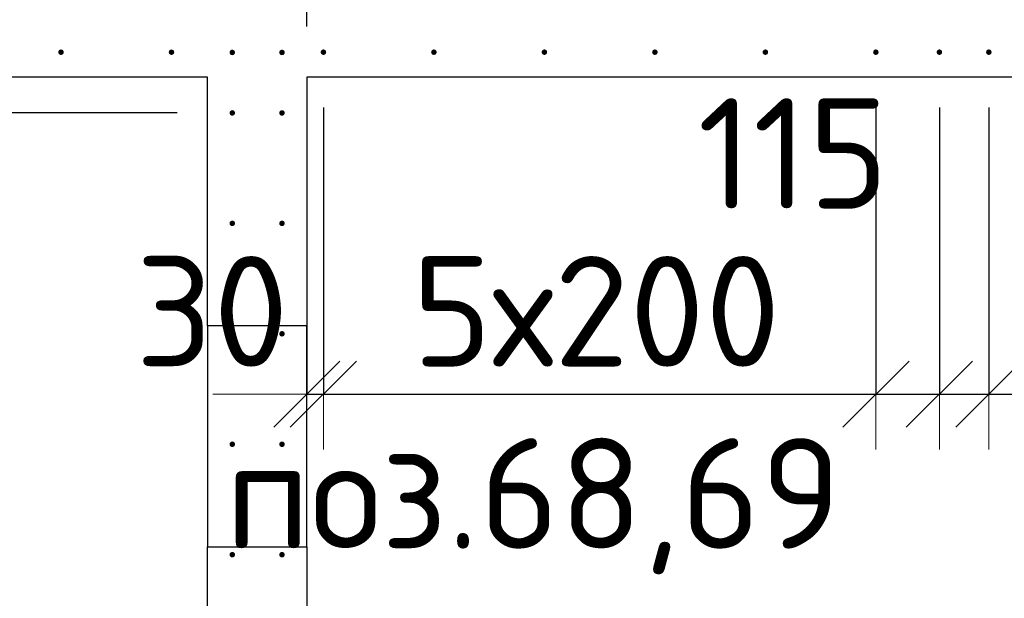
# Model space of a CAD drawing. Header units: millimetres. Extents: x 76517 to 124426, y -73423 to -21861.
# Tile 94 of 114: x 88480 to 90262, y -36624 to -35576. Entities that reach past the tile are written whole.
import ezdxf

# ---------------------------------------------------------------- set-up
doc = ezdxf.new("R2010")
doc.units = ezdxf.units.MM
doc.header["$PDMODE"] = 65
for name, color, linetype, lineweight in [('Standard', 7, 'Continuous', 25), ('Арм.стержн. Выпуски', 180, 'Continuous', 35), ('Размерная линия_ общее_1', 7, 'Continuous', 13), ('Стена_ общее', 7, 'Continuous', 35)]:
    doc.layers.add(name, color=color, linetype=linetype, lineweight=lineweight)
doc.styles.add('ISOCPEUR', font='ISOCPEUR')
doc.dimstyles.new('DIMSTYLE_10', dxfattribs={"dimtxt": 200, "dimasz": 200, "dimexe": 0, "dimexo": 0, "dimgap": 100, "dimtad": 2, "dimdec": 0, "dimrnd": 5, "dimzin": 12, "dimdsep": 46, "dimtxsty": 'ISOCPEUR', "dimblk1": 'ALL_ML_STRICH', "dimblk2": 'ALL_ML_STRICH', "dimsah": 1, "dimcen": 0, "dimclrd": 7, "dimclre": 256, "dimclrt": 7, "dimadec": 0, "dimazin": 0, "dimtfac": 1, "dimtdec": 0, "dimtix": 1, "dimtmove": 2, "dimatfit": 3, "dimfxl": 0, "dimtvp": 1.2, "dimtzin": 0, "dimlwd": 0, "dimlwe": -3, "dimarcsym": 0})
doc.dimstyles.new('DIMSTYLE_15', dxfattribs={"dimtxt": 200, "dimasz": 200, "dimexe": 0, "dimexo": 0, "dimgap": 100, "dimtad": 0, "dimdec": 0, "dimrnd": 5, "dimzin": 12, "dimdsep": 46, "dimtxsty": 'ISOCPEUR', "dimblk1": 'ALL_ML_STRICH', "dimblk2": 'ALL_ML_STRICH', "dimsah": 1, "dimcen": 0, "dimclrd": 7, "dimclre": 256, "dimclrt": 7, "dimadec": 0, "dimazin": 0, "dimtfac": 1, "dimtdec": 0, "dimtix": 1, "dimtmove": 2, "dimatfit": 3, "dimfxl": 0, "dimtvp": 1.2, "dimtzin": 0, "dimlwd": 0, "dimlwe": -3, "dimarcsym": 0})
doc.dimstyles.new('DIMSTYLE_16', dxfattribs={"dimtxt": 200, "dimasz": 200, "dimexe": 0, "dimexo": 0, "dimgap": 100, "dimtad": 2, "dimdec": 0, "dimrnd": 5, "dimzin": 12, "dimdsep": 46, "dimtxsty": 'ISOCPEUR', "dimblk1": 'ALL_ML_STRICH', "dimblk2": 'ALL_ML_STRICH', "dimsah": 1, "dimcen": 0, "dimclrd": 7, "dimclre": 256, "dimclrt": 7, "dimadec": 0, "dimazin": 0, "dimtfac": 1, "dimtdec": 0, "dimtix": 1, "dimtmove": 2, "dimatfit": 3, "dimfxl": 0, "dimtzin": 0, "dimlwd": 0, "dimlwe": -3, "dimarcsym": 0})

# ---------------------------------------------------------------- blocks, each defined once
blk = doc.blocks.new('ALL_ML_STRICH')
at = {"color": 0, "linetype": 'ByBlock', "lineweight": -2}
for p, q in [((0, -0.5), (0, 0.5)), ((-0.3, -0.3), (0.3, 0.3)), ((-1, 0), (0.5, 0))]:
    blk.add_line(p, q, dxfattribs=at)
blk = doc.blocks.new('*D137')
at = {"layer": 'DEFPOINTS', "color": 7, "linetype": 'Continuous', "lineweight": 13, "transparency": 33554687}
for p in [(88955, -34981), (88955, -35545), (89000, -35687.9)]:
    blk.add_point(p, dxfattribs=at)
at = {"layer": 'Размерная линия_ общее_1', "color": 253, "linetype": 'Continuous', "lineweight": -2, "true_color": 0xa0a0a0, "transparency": 33554687}
for p, q in [((88955, -35445), (88955, -34981)), ((89000, -35587.9), (89000, -34981))]:
    blk.add_line(p, q, dxfattribs=at)
at = {"layer": 'Размерная линия_ общее_1', "color": 7, "linetype": 'Continuous', "lineweight": -2, "transparency": 33554687}
blk.add_line((88955, -34981), (89000, -34981), dxfattribs=at)
at = {"layer": 'Размерная линия_ общее_1', "color": 7, "linetype": 'Continuous', "lineweight": 13, "transparency": 33554687, "xscale": 200, "yscale": 200, "zscale": 200}
blk.add_blockref('ALL_ML_STRICH', (89000, -34981), dxfattribs=at)
at = {"layer": 'Размерная линия_ общее_1', "color": 7, "linetype": 'Continuous', "lineweight": 13, "transparency": 33554687, "xscale": 200, "yscale": 200, "zscale": 200, "rotation": 180}
blk.add_blockref('ALL_ML_STRICH', (88955, -34981), dxfattribs=at)
at = {"layer": 'Размерная линия_ общее_1', "color": 7, "linetype": 'Continuous', "lineweight": 13, "transparency": 33554687, "insert": (89240.8, -34830.9), "char_height": 200, "width": 400, "attachment_point": 5, "style": 'ISOCPEUR'}
blk.add_mtext('\\A1;{45}', dxfattribs=at)
blk = doc.blocks.new('*D564')
at = {"layer": 'DEFPOINTS', "color": 7, "linetype": 'Continuous', "lineweight": 13, "transparency": 33554687}
for p in [(89030, -35634.5), (89000, -35680), (89000, -36253.8)]:
    blk.add_point(p, dxfattribs=at)
at = {"layer": 'Размерная линия_ общее_1', "color": 253, "linetype": 'Continuous', "lineweight": -2, "true_color": 0xa0a0a0, "transparency": 33554687}
for p, q in [((89030, -35734.5), (89030, -36253.8)), ((89000, -35780), (89000, -36253.8))]:
    blk.add_line(p, q, dxfattribs=at)
at = {"layer": 'Размерная линия_ общее_1', "color": 7, "linetype": 'Continuous', "lineweight": -2, "transparency": 33554687}
blk.add_line((89000, -36253.8), (89030, -36253.8), dxfattribs=at)
at = {"layer": 'Размерная линия_ общее_1', "color": 7, "linetype": 'Continuous', "lineweight": 13, "transparency": 33554687, "xscale": 200, "yscale": 200, "zscale": 200}
blk.add_blockref('ALL_ML_STRICH', (89030, -36253.8), dxfattribs=at)
at = {"layer": 'Размерная линия_ общее_1', "color": 7, "linetype": 'Continuous', "lineweight": 13, "transparency": 33554687, "xscale": 200, "yscale": 200, "zscale": 200, "rotation": 180}
blk.add_blockref('ALL_ML_STRICH', (89000, -36253.8), dxfattribs=at)
at = {"layer": 'Размерная линия_ общее_1', "color": 7, "linetype": 'Continuous', "lineweight": 13, "transparency": 33554687, "insert": (88828.5, -36103.8), "char_height": 200, "width": 400, "attachment_point": 5, "style": 'ISOCPEUR'}
blk.add_mtext('\\A1;{30}', dxfattribs=at)
blk = doc.blocks.new('*D565')
at = {"layer": 'DEFPOINTS', "color": 7, "linetype": 'Continuous', "lineweight": 13, "transparency": 33554687}
for p in [(89030, -35634.5), (90030, -35634.5), (89030, -36253.8)]:
    blk.add_point(p, dxfattribs=at)
at = {"layer": 'Размерная линия_ общее_1', "color": 253, "linetype": 'Continuous', "lineweight": -2, "true_color": 0xa0a0a0, "transparency": 33554687}
for p, q in [((89030, -35734.5), (89030, -36253.8)), ((90030, -35734.5), (90030, -36253.8))]:
    blk.add_line(p, q, dxfattribs=at)
at = {"layer": 'Размерная линия_ общее_1', "color": 7, "linetype": 'Continuous', "lineweight": -2, "transparency": 33554687}
blk.add_line((89030, -36253.8), (90030, -36253.8), dxfattribs=at)
at = {"layer": 'Размерная линия_ общее_1', "color": 7, "linetype": 'Continuous', "lineweight": 13, "transparency": 33554687, "xscale": 200, "yscale": 200, "zscale": 200, "rotation": 180}
blk.add_blockref('ALL_ML_STRICH', (89030, -36253.8), dxfattribs=at)
at = {"layer": 'Размерная линия_ общее_1', "color": 7, "linetype": 'Continuous', "lineweight": 13, "transparency": 33554687, "xscale": 200, "yscale": 200, "zscale": 200}
blk.add_blockref('ALL_ML_STRICH', (90030, -36253.8), dxfattribs=at)
at = {"layer": 'Размерная линия_ общее_1', "color": 7, "linetype": 'Continuous', "lineweight": 13, "transparency": 33554687, "insert": (89190, -36003.8), "char_height": 200, "width": 10, "attachment_point": 1, "line_spacing_factor": 0.60241, "style": 'ISOCPEUR'}
blk.add_mtext('5х200', dxfattribs=at)
blk = doc.blocks.new('*D566')
at = {"layer": 'DEFPOINTS', "color": 7, "linetype": 'Continuous', "lineweight": 13, "transparency": 33554687}
for p in [(90030, -35634.5), (90145, -35634.5), (90030, -36253.8)]:
    blk.add_point(p, dxfattribs=at)
at = {"layer": 'Размерная линия_ общее_1', "color": 253, "linetype": 'Continuous', "lineweight": -2, "true_color": 0xa0a0a0, "transparency": 33554687}
for p, q in [((90030, -35734.5), (90030, -36253.8)), ((90145, -35734.5), (90145, -36253.8))]:
    blk.add_line(p, q, dxfattribs=at)
at = {"layer": 'Размерная линия_ общее_1', "color": 7, "linetype": 'Continuous', "lineweight": -2, "transparency": 33554687}
blk.add_line((90030, -36253.8), (90145, -36253.8), dxfattribs=at)
at = {"layer": 'Размерная линия_ общее_1', "color": 7, "linetype": 'Continuous', "lineweight": 13, "transparency": 33554687, "xscale": 200, "yscale": 200, "zscale": 200, "rotation": 180}
blk.add_blockref('ALL_ML_STRICH', (90030, -36253.8), dxfattribs=at)
at = {"layer": 'Размерная линия_ общее_1', "color": 7, "linetype": 'Continuous', "lineweight": 13, "transparency": 33554687, "xscale": 200, "yscale": 200, "zscale": 200}
blk.add_blockref('ALL_ML_STRICH', (90145, -36253.8), dxfattribs=at)
at = {"layer": 'Размерная линия_ общее_1', "color": 7, "linetype": 'Continuous', "lineweight": 13, "transparency": 33554687, "insert": (89880.2, -35817.9), "char_height": 200, "width": 600, "attachment_point": 5, "style": 'ISOCPEUR'}
blk.add_mtext('\\A1;{115}', dxfattribs=at)
blk = doc.blocks.new('*D567')
at = {"layer": 'DEFPOINTS', "color": 7, "linetype": 'Continuous', "lineweight": 13, "transparency": 33554687}
for p in [(90145, -35634.5), (90234.5, -35634.5), (90145, -36253.8)]:
    blk.add_point(p, dxfattribs=at)
at = {"layer": 'Размерная линия_ общее_1', "color": 253, "linetype": 'Continuous', "lineweight": -2, "true_color": 0xa0a0a0, "transparency": 33554687}
for p, q in [((90145, -35734.5), (90145, -36253.8)), ((90234.5, -35734.5), (90234.5, -36253.8))]:
    blk.add_line(p, q, dxfattribs=at)
at = {"layer": 'Размерная линия_ общее_1', "color": 7, "linetype": 'Continuous', "lineweight": -2, "transparency": 33554687}
blk.add_line((90145, -36253.8), (90234.5, -36253.8), dxfattribs=at)
at = {"layer": 'Размерная линия_ общее_1', "color": 7, "linetype": 'Continuous', "lineweight": 13, "transparency": 33554687, "xscale": 200, "yscale": 200, "zscale": 200}
blk.add_blockref('ALL_ML_STRICH', (90234.5, -36253.8), dxfattribs=at)
at = {"layer": 'Размерная линия_ общее_1', "color": 7, "linetype": 'Continuous', "lineweight": 13, "transparency": 33554687, "xscale": 200, "yscale": 200, "zscale": 200, "rotation": 180}
blk.add_blockref('ALL_ML_STRICH', (90145, -36253.8), dxfattribs=at)
at = {"layer": 'Размерная линия_ общее_1', "color": 7, "linetype": 'Continuous', "lineweight": 13, "transparency": 33554687, "insert": (90404.8, -36446.4), "char_height": 200, "width": 400, "attachment_point": 5, "style": 'ISOCPEUR'}
blk.add_mtext('\\A1;{90}', dxfattribs=at)
blk = doc.blocks.new('*D568')
at = {"layer": 'DEFPOINTS', "color": 7, "linetype": 'Continuous', "lineweight": 13, "transparency": 33554687}
for p in [(90234.5, -35634.5), (90395, -35634.5), (90234.5, -36253.8)]:
    blk.add_point(p, dxfattribs=at)
at = {"layer": 'Размерная линия_ общее_1', "color": 253, "linetype": 'Continuous', "lineweight": -2, "true_color": 0xa0a0a0, "transparency": 33554687}
for p, q in [((90234.5, -35734.5), (90234.5, -36253.8)), ((90395, -35734.5), (90395, -36253.8))]:
    blk.add_line(p, q, dxfattribs=at)
at = {"layer": 'Размерная линия_ общее_1', "color": 7, "linetype": 'Continuous', "lineweight": -2, "transparency": 33554687}
blk.add_line((90234.5, -36253.8), (90395, -36253.8), dxfattribs=at)
at = {"layer": 'Размерная линия_ общее_1', "color": 7, "linetype": 'Continuous', "lineweight": 13, "transparency": 33554687, "xscale": 200, "yscale": 200, "zscale": 200, "rotation": 180}
blk.add_blockref('ALL_ML_STRICH', (90234.5, -36253.8), dxfattribs=at)
at = {"layer": 'Размерная линия_ общее_1', "color": 7, "linetype": 'Continuous', "lineweight": 13, "transparency": 33554687, "xscale": 200, "yscale": 200, "zscale": 200}
blk.add_blockref('ALL_ML_STRICH', (90395, -36253.8), dxfattribs=at)
at = {"layer": 'Размерная линия_ общее_1', "color": 7, "linetype": 'Continuous', "lineweight": 13, "transparency": 33554687, "insert": (90643.3, -35839.9), "char_height": 200, "width": 600, "attachment_point": 5, "style": 'ISOCPEUR'}
blk.add_mtext('\\A1;{160}', dxfattribs=at)
blk = doc.blocks.new('*D598')
at = {"layer": 'DEFPOINTS', "color": 7, "linetype": 'Continuous', "lineweight": 13, "transparency": 33554687}
for p in [(88865, -35744.5), (87562.8, -38144.5), (88865, -38144.5)]:
    blk.add_point(p, dxfattribs=at)
at = {"layer": 'Размерная линия_ общее_1', "color": 253, "linetype": 'Continuous', "lineweight": -2, "true_color": 0xa0a0a0, "transparency": 33554687}
for p, q in [((88765, -35744.5), (87562.8, -35744.5)), ((88765, -38144.5), (87562.8, -38144.5))]:
    blk.add_line(p, q, dxfattribs=at)
at = {"layer": 'Размерная линия_ общее_1', "color": 7, "linetype": 'Continuous', "lineweight": -2, "transparency": 33554687}
blk.add_line((87562.8, -38144.5), (87562.8, -35744.5), dxfattribs=at)
at = {"layer": 'Размерная линия_ общее_1', "color": 7, "linetype": 'Continuous', "lineweight": 13, "transparency": 33554687, "xscale": 200, "yscale": 200, "zscale": 200}
for p, rotation in [((87562.8, -35744.5), 90), ((87562.8, -38144.5), 270)]:
    blk.add_blockref('ALL_ML_STRICH', p, dxfattribs=dict(at, rotation=rotation))
at = {"layer": 'Размерная линия_ общее_1', "color": 7, "linetype": 'Continuous', "lineweight": 13, "transparency": 33554687, "insert": (87312.8, -37694.5), "char_height": 200, "width": 10, "attachment_point": 1, "rotation": 90, "line_spacing_factor": 0.60241, "style": 'ISOCPEUR'}
blk.add_mtext('12х200=2400', dxfattribs=at)
blk = doc.blocks.new('*D599')
at = {"layer": 'DEFPOINTS', "color": 7, "linetype": 'Continuous', "lineweight": 13, "transparency": 33554687}
for p in [(88365, -35634.5), (87562.8, -35744.5), (88865, -35744.5)]:
    blk.add_point(p, dxfattribs=at)
at = {"layer": 'Размерная линия_ общее_1', "color": 253, "linetype": 'Continuous', "lineweight": -2, "true_color": 0xa0a0a0, "transparency": 33554687}
for p, q in [((88265, -35634.5), (87562.8, -35634.5)), ((88765, -35744.5), (87562.8, -35744.5))]:
    blk.add_line(p, q, dxfattribs=at)
at = {"layer": 'Размерная линия_ общее_1', "color": 7, "linetype": 'Continuous', "lineweight": -2, "transparency": 33554687}
blk.add_line((87562.8, -35744.5), (87562.8, -35634.5), dxfattribs=at)
at = {"layer": 'Размерная линия_ общее_1', "color": 7, "linetype": 'Continuous', "lineweight": 13, "transparency": 33554687, "xscale": 200, "yscale": 200, "zscale": 200}
for p, rotation in [((87562.8, -35634.5), 90), ((87562.8, -35744.5), 270)]:
    blk.add_blockref('ALL_ML_STRICH', p, dxfattribs=dict(at, rotation=rotation))
at = {"layer": 'Размерная линия_ общее_1', "color": 7, "linetype": 'Continuous', "lineweight": 13, "transparency": 33554687, "insert": (87808.7, -35937.1), "char_height": 200, "width": 600, "attachment_point": 5, "rotation": 90, "style": 'ISOCPEUR'}
blk.add_mtext('\\A1;{110}', dxfattribs=at)

msp = doc.modelspace()

# ---------------------------------------------------------------- hatches: boundary and pattern name
at = {"layer": 'Арм.стержн. Выпуски', "linetype": 'Continuous', "lineweight": 35, "transparency": 33554687}
for points in [[(88560, -35634.6), (88559.6, -35632.7), (88558.6, -35631), (88556.9, -35630), (88555, -35629.6), (88553.1, -35630), (88551.5, -35631), (88550.4, -35632.7), (88550, -35634.6), (88550.4, -35636.5), (88551.5, -35638.1), (88553.1, -35639.2), (88555, -35639.6), (88556.9, -35639.2), (88558.6, -35638.1), (88559.6, -35636.5)], [(88760, -35634.6), (88759.6, -35632.7), (88758.6, -35631), (88756.9, -35630), (88755, -35629.6), (88753.1, -35630), (88751.5, -35631), (88750.4, -35632.7), (88750, -35634.6), (88750.4, -35636.5), (88751.5, -35638.1), (88753.1, -35639.2), (88755, -35639.6), (88756.9, -35639.2), (88758.6, -35638.1), (88759.6, -35636.5)], [(88870, -35635), (88869.6, -35633.1), (88868.6, -35631.5), (88866.9, -35630.4), (88865, -35630), (88863.1, -35630.4), (88861.5, -35631.5), (88860.4, -35633.1), (88860, -35635), (88860.4, -35637), (88861.5, -35638.6), (88863.1, -35639.7), (88865, -35640), (88866.9, -35639.7), (88868.6, -35638.6), (88869.6, -35637)], [(88960, -35635), (88959.6, -35633.1), (88958.6, -35631.5), (88956.9, -35630.4), (88955, -35630), (88953.1, -35630.4), (88951.5, -35631.5), (88950.4, -35633.1), (88950, -35635), (88950.4, -35637), (88951.5, -35638.6), (88953.1, -35639.7), (88955, -35640), (88956.9, -35639.7), (88958.6, -35638.6), (88959.6, -35637)], [(89035, -35634.5), (89034.6, -35632.6), (89033.6, -35631), (89031.9, -35629.9), (89030, -35629.5), (89028.1, -35629.9), (89026.5, -35631), (89025.4, -35632.6), (89025, -35634.5), (89025.4, -35636.5), (89026.5, -35638.1), (89028.1, -35639.2), (89030, -35639.5), (89031.9, -35639.2), (89033.6, -35638.1), (89034.6, -35636.5)], [(89235, -35634.5), (89234.6, -35632.6), (89233.6, -35631), (89231.9, -35629.9), (89230, -35629.5), (89228.1, -35629.9), (89226.5, -35631), (89225.4, -35632.6), (89225, -35634.5), (89225.4, -35636.5), (89226.5, -35638.1), (89228.1, -35639.2), (89230, -35639.5), (89231.9, -35639.2), (89233.6, -35638.1), (89234.6, -35636.5)], [(89435, -35634.5), (89434.6, -35632.6), (89433.6, -35631), (89431.9, -35629.9), (89430, -35629.5), (89428.1, -35629.9), (89426.5, -35631), (89425.4, -35632.6), (89425, -35634.5), (89425.4, -35636.5), (89426.5, -35638.1), (89428.1, -35639.2), (89430, -35639.5), (89431.9, -35639.2), (89433.6, -35638.1), (89434.6, -35636.5)], [(89635, -35634.5), (89634.6, -35632.6), (89633.6, -35631), (89631.9, -35629.9), (89630, -35629.5), (89628.1, -35629.9), (89626.5, -35631), (89625.4, -35632.6), (89625, -35634.5), (89625.4, -35636.5), (89626.5, -35638.1), (89628.1, -35639.2), (89630, -35639.5), (89631.9, -35639.2), (89633.6, -35638.1), (89634.6, -35636.5)], [(89835, -35634.5), (89834.6, -35632.6), (89833.6, -35631), (89831.9, -35629.9), (89830, -35629.5), (89828.1, -35629.9), (89826.5, -35631), (89825.4, -35632.6), (89825, -35634.5), (89825.4, -35636.5), (89826.5, -35638.1), (89828.1, -35639.2), (89830, -35639.5), (89831.9, -35639.2), (89833.6, -35638.1), (89834.6, -35636.5)], [(90035, -35634.5), (90034.6, -35632.6), (90033.6, -35631), (90031.9, -35629.9), (90030, -35629.5), (90028.1, -35629.9), (90026.5, -35631), (90025.4, -35632.6), (90025, -35634.5), (90025.4, -35636.5), (90026.5, -35638.1), (90028.1, -35639.2), (90030, -35639.5), (90031.9, -35639.2), (90033.6, -35638.1), (90034.6, -35636.5)], [(90150, -35634.5), (90149.6, -35632.6), (90148.5, -35631), (90146.9, -35629.9), (90145, -35629.5), (90143.1, -35629.9), (90141.5, -35631), (90140.4, -35632.6), (90140, -35634.5), (90140.4, -35636.5), (90141.5, -35638.1), (90143.1, -35639.2), (90145, -35639.5), (90146.9, -35639.2), (90148.5, -35638.1), (90149.6, -35636.5)], [(90239.5, -35634.5), (90239.2, -35632.6), (90238.1, -35631), (90236.4, -35629.9), (90234.5, -35629.5), (90232.6, -35629.9), (90231, -35631), (90229.9, -35632.6), (90229.5, -35634.5), (90229.9, -35636.5), (90231, -35638.1), (90232.6, -35639.2), (90234.5, -35639.5), (90236.4, -35639.2), (90238.1, -35638.1), (90239.2, -35636.5)], [(88870, -35744.5), (88869.6, -35742.6), (88868.6, -35741), (88866.9, -35739.9), (88865, -35739.5), (88863.1, -35739.9), (88861.5, -35741), (88860.4, -35742.6), (88860, -35744.5), (88860.4, -35746.5), (88861.5, -35748.1), (88863.1, -35749.2), (88865, -35749.5), (88866.9, -35749.2), (88868.6, -35748.1), (88869.6, -35746.5)], [(88960, -35744.5), (88959.6, -35742.6), (88958.6, -35741), (88956.9, -35739.9), (88955, -35739.5), (88953.1, -35739.9), (88951.5, -35741), (88950.4, -35742.6), (88950, -35744.5), (88950.4, -35746.5), (88951.5, -35748.1), (88953.1, -35749.2), (88955, -35749.5), (88956.9, -35749.2), (88958.6, -35748.1), (88959.6, -35746.5)], [(88870, -35944.5), (88869.6, -35942.6), (88868.6, -35941), (88866.9, -35939.9), (88865, -35939.5), (88863.1, -35939.9), (88861.5, -35941), (88860.4, -35942.6), (88860, -35944.5), (88860.4, -35946.5), (88861.5, -35948.1), (88863.1, -35949.2), (88865, -35949.5), (88866.9, -35949.2), (88868.6, -35948.1), (88869.6, -35946.5)], [(88960, -35944.5), (88959.6, -35942.6), (88958.6, -35941), (88956.9, -35939.9), (88955, -35939.5), (88953.1, -35939.9), (88951.5, -35941), (88950.4, -35942.6), (88950, -35944.5), (88950.4, -35946.5), (88951.5, -35948.1), (88953.1, -35949.2), (88955, -35949.5), (88956.9, -35949.2), (88958.6, -35948.1), (88959.6, -35946.5)], [(88870, -36144.5), (88869.6, -36142.6), (88868.6, -36141), (88866.9, -36139.9), (88865, -36139.5), (88863.1, -36139.9), (88861.5, -36141), (88860.4, -36142.6), (88860, -36144.5), (88860.4, -36146.5), (88861.5, -36148.1), (88863.1, -36149.2), (88865, -36149.5), (88866.9, -36149.2), (88868.6, -36148.1), (88869.6, -36146.5)], [(88960, -36144.5), (88959.6, -36142.6), (88958.6, -36141), (88956.9, -36139.9), (88955, -36139.5), (88953.1, -36139.9), (88951.5, -36141), (88950.4, -36142.6), (88950, -36144.5), (88950.4, -36146.5), (88951.5, -36148.1), (88953.1, -36149.2), (88955, -36149.5), (88956.9, -36149.2), (88958.6, -36148.1), (88959.6, -36146.5)], [(88870, -36344.5), (88869.6, -36342.6), (88868.6, -36341), (88866.9, -36339.9), (88865, -36339.5), (88863.1, -36339.9), (88861.5, -36341), (88860.4, -36342.6), (88860, -36344.5), (88860.4, -36346.5), (88861.5, -36348.1), (88863.1, -36349.2), (88865, -36349.5), (88866.9, -36349.2), (88868.6, -36348.1), (88869.6, -36346.5)], [(88960, -36344.5), (88959.6, -36342.6), (88958.6, -36341), (88956.9, -36339.9), (88955, -36339.5), (88953.1, -36339.9), (88951.5, -36341), (88950.4, -36342.6), (88950, -36344.5), (88950.4, -36346.5), (88951.5, -36348.1), (88953.1, -36349.2), (88955, -36349.5), (88956.9, -36349.2), (88958.6, -36348.1), (88959.6, -36346.5)], [(88870, -36544.5), (88869.6, -36542.6), (88868.6, -36541), (88866.9, -36539.9), (88865, -36539.5), (88863.1, -36539.9), (88861.5, -36541), (88860.4, -36542.6), (88860, -36544.5), (88860.4, -36546.5), (88861.5, -36548.1), (88863.1, -36549.2), (88865, -36549.5), (88866.9, -36549.2), (88868.6, -36548.1), (88869.6, -36546.5)], [(88960, -36544.5), (88959.6, -36542.6), (88958.6, -36541), (88956.9, -36539.9), (88955, -36539.5), (88953.1, -36539.9), (88951.5, -36541), (88950.4, -36542.6), (88950, -36544.5), (88950.4, -36546.5), (88951.5, -36548.1), (88953.1, -36549.2), (88955, -36549.5), (88956.9, -36549.2), (88958.6, -36548.1), (88959.6, -36546.5)]]:
    msp.add_hatch(color=4, dxfattribs=at).paths.add_polyline_path(points)

# ---------------------------------------------------------------- linework, layer by layer
at = {"layer": 'Стена_ общее', "color": 7, "linetype": 'Continuous', "lineweight": 25, "transparency": 33554687}
for p, q in [((88820, -35680), (88320, -35680)), ((88820, -35680), (88320, -35680)), ((88820, -36130), (88820, -35680)), ((88820, -36130), (88820, -35680)), ((89000, -35680), (89000, -36130)), ((90100, -35680), (89000, -35680)), ((89000, -35680), (89000, -36130)), ((90100, -35680), (89000, -35680)), ((92940, -35680), (90100, -35680)), ((92940, -35680), (90100, -35680)), ((88820, -36130), (88820, -36530)), ((89000, -36130), (88820, -36130)), ((88820, -36130), (88820, -36530)), ((89000, -36130), (88820, -36130)), ((89000, -36530), (89000, -36130)), ((89000, -36530), (89000, -36130)), ((88820, -38210), (88820, -36530)), ((88820, -36530), (89000, -36530)), ((88820, -38210), (88820, -36530)), ((88820, -36530), (89000, -36530)), ((89000, -36530), (89000, -36775)), ((89000, -36530), (89000, -36775))]:
    msp.add_line(p, q, dxfattribs=at)

# ---------------------------------------------------------------- texts
at = {"layer": 'Standard', "color": 7, "linetype": 'Continuous', "lineweight": 13, "transparency": 33554687, "insert": (89410.2, -36333.5), "char_height": 200, "width": 1196.491, "attachment_point": 2, "style": 'ISOCPEUR'}
msp.add_mtext('\\A1;{\\fISOCPEUR|i0|b0;\\H200.000000;\\W1.000000;\\C7;поз.68,69}\\P', dxfattribs=at)

# ---------------------------------------------------------------- dimensions: what is measured, and where the dimension line sits
at = {"layer": 'Размерная линия_ общее_1', "color": 7, "linetype": 'Continuous', "lineweight": 13, "transparency": 33554687}
for base, p1, p2, dimstyle, picture, middle in [((89000, -34981), (88955, -35445), (89000, -35587.9), 'DIMSTYLE_10', '*D137', (89240.8, -34830.9)), ((89030, -36253.8), (89000, -35780), (89030, -35734.5), 'DIMSTYLE_10', '*D564', (88828.5, -36103.8)), ((90145, -36253.8), (90030, -35734.5), (90145, -35734.5), 'DIMSTYLE_10', '*D566', (89880.2, -35817.9)), ((90234.5313, -36253.8199), (90145, -35734.5451), (90234.5313, -35734.5451), 'DIMSTYLE_15', '*D567', (90404.7521, -36446.4196)), ((90395.0279, -36253.8199), (90234.5313, -35734.5451), (90395.0279, -35734.5451), 'DIMSTYLE_10', '*D568', (90643.2831, -35839.9289))]:
    dim = msp.add_linear_dim(base=base, p1=p1, p2=p2, dimstyle=dimstyle, override={"dimpost": '<>', "dimclrd": 7, "dimclre": 253, "dimclrt": 7, "dimlwd": 0, "dimlwe": 65533}, dxfattribs=at)
    dim.commit()
    dim.dimension.update_dxf_attribs({"geometry": picture, "text_midpoint": middle, "dimtype": 160})
dim = msp.add_linear_dim(base=(87562.8, -35634.5), p1=(88765, -35744.5), p2=(88265, -35634.5), angle=90, dimstyle='DIMSTYLE_15', override={"dimpost": '<>', "dimclrd": 7, "dimclre": 253, "dimclrt": 7, "dimlwd": 0, "dimlwe": 65533}, dxfattribs=at)
dim.commit()
dim.dimension.update_dxf_attribs({"geometry": '*D599', "text_midpoint": (87808.7, -35937.1), "dimtype": 160})
dim = msp.add_linear_dim(base=(87562.8, -35744.5), p1=(88765, -38144.5), p2=(88765, -35744.5), angle=90, text='12х200=2400', dimstyle='DIMSTYLE_16', override={"dimpost": '<>', "dimclrd": 7, "dimclre": 253, "dimclrt": 7, "dimlwd": 0, "dimlwe": 65533}, dxfattribs=at)
dim.commit()
dim.dimension.update_dxf_attribs({"geometry": '*D598', "text_midpoint": (87462.8, -36944.5), "dimtype": 160})
dim = msp.add_linear_dim(base=(90030, -36253.8), p1=(89030, -35734.5), p2=(90030, -35734.5), text='5х200', dimstyle='DIMSTYLE_16', override={"dimpost": '<>', "dimclrd": 7, "dimclre": 253, "dimclrt": 7, "dimlwd": 0, "dimlwe": 65533}, dxfattribs=at)
dim.commit()
dim.dimension.update_dxf_attribs({"geometry": '*D565', "text_midpoint": (89530, -36153.8), "dimtype": 160})

doc.saveas('drawing.dxf')
